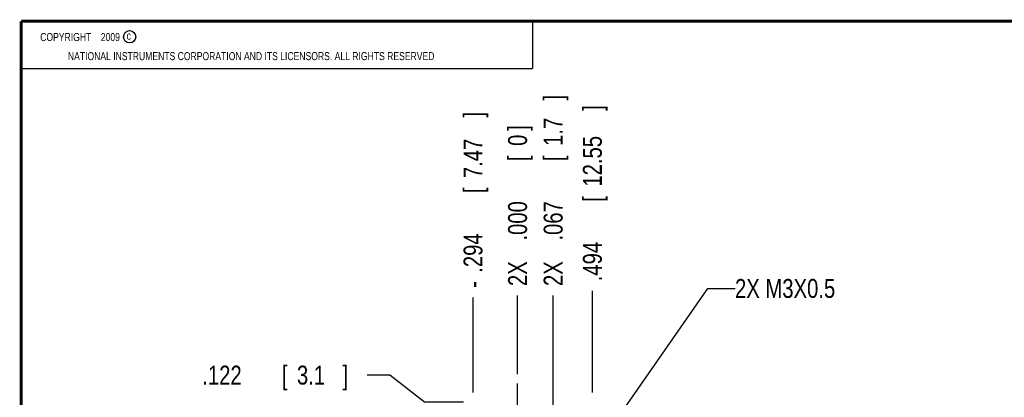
# Model space of a CAD drawing. Header units: inches. Extents: x 0.2 to 16.8, y 0.1 to 10.8.
# Tile 5 of 14: x 0.2 to 6.7, y 8.3 to 10.8. Entities that reach past the tile are written whole.
import ezdxf

# ---------------------------------------------------------------- set-up
doc = ezdxf.new("R2010")
doc.units = ezdxf.units.IN
doc.header["$LTSCALE"] = 0.935
doc.header["$MEASUREMENT"] = 0
doc.linetypes.add('CENTER', pattern=[0.6, 0.375, -0.075, 0.075, -0.075])
doc.layers.get('0').update_dxf_attribs({"linetype": 'CONTINUOUS'})
for name, color, linetype in [('DEFAULT_1', 7, 'CENTER'), ('DETAIL', 7, 'CONTINUOUS'), ('DIMENSIONS', 7, 'CONTINUOUS')]:
    doc.layers.add(name, color=color, linetype=linetype)
doc.styles.get("Standard").update_dxf_attribs({"font": 'txt', "width": 0.8})
doc.dimstyles.new('DIMSTYLE_1', dxfattribs={"dimtxt": 0.125, "dimasz": 0.18, "dimexe": 0.18, "dimexo": 0.0625, "dimgap": 0.09, "dimtad": 0, "dimtih": 1, "dimtoh": 1, "dimdec": 3, "dimzin": 4, "dimdsep": 46, "dimtxsty": 'STANDARD', "dimblk": '_FILLED', "dimblk1": '_FILLED', "dimblk2": '_FILLED', "dimcen": 0.09, "dimadec": 0, "dimazin": 0, "dimtp": 0.001, "dimtm": 0.001, "dimtfac": 1, "dimtdec": 3, "dimtofl": 0, "dimtmove": 0, "dimatfit": 3, "dimldrblk": '_FILLED', "dimfxl": 1, "dimtolj": 1, "dimtzin": 4, "dimarcsym": 0})

# ---------------------------------------------------------------- blocks, each defined once
blk = doc.blocks.new('*D0')
at = {"layer": 'DIMENSIONS', "color": 2, "linetype": 'CONTINUOUS'}
for p, q in [((2.6828, 8.4222), (2.5329, 8.4222)), ((2.9114, 8.2444), (2.6828, 8.4222)), ((3.1702, 8.2444), (2.9114, 8.2444))]:
    blk.add_line(p, q, dxfattribs=at)
at = {"layer": 'DIMENSIONS', "color": 2, "linetype": 'CONTINUOUS', "width": 0.8}
for s, p in [('.122', (1.4454, 8.3597)), ('[', (1.9704, 8.3597)), ('3.1', (2.0704, 8.3597)), (']', (2.3704, 8.3597))]:
    blk.add_text(s, height=0.125, dxfattribs=at).set_placement(p)
blk = doc.blocks.new('_FILLED')
at = {"color": 0, "linetype": 'BYBLOCK'}
blk.add_solid([(0, 0), (-1, 0.174), (-1, -0.174)], dxfattribs=at)
blk = doc.blocks.new('*D5')
at = {"layer": 'DIMENSIONS', "color": 2, "linetype": 'CONTINUOUS'}
for p, q in [((3.7617, 7.9537), (3.7617, 8.9478)), ((3.5937, 7.7952), (3.7617, 7.9537)), ((3.5937, 7.6139), (3.5937, 7.7952))]:
    blk.add_line(p, q, dxfattribs=at)
at = {"layer": 'DIMENSIONS', "color": 2, "linetype": 'CONTINUOUS', "width": 0.8}
for s, p in [(']', (3.8242, 10.2353)), ('1.7', (3.8242, 9.9353)), ('[', (3.8242, 9.8353)), ('.067', (3.8242, 9.3103)), ('2X ', (3.8242, 9.0103))]:
    blk.add_text(s, height=0.125, rotation=90, dxfattribs=at).set_placement(p)
blk = doc.blocks.new('*D6')
at = {"layer": 'DIMENSIONS', "color": 2, "linetype": 'CONTINUOUS'}
blk.add_line((4.0207, 8.3069), (4.0207, 8.979), dxfattribs=at)
at = {"layer": 'DIMENSIONS', "color": 2, "linetype": 'CONTINUOUS', "width": 0.8}
for s, p in [(']', (4.0832, 10.1665)), ('12.55', (4.0832, 9.6665)), ('[', (4.0832, 9.5665)), ('.494', (4.0832, 9.0415))]:
    blk.add_text(s, height=0.125, rotation=90, dxfattribs=at).set_placement(p)
blk = doc.blocks.new('*D7')
at = {"layer": 'DIMENSIONS', "color": 2, "linetype": 'CONTINUOUS'}
blk.add_line((3.2327, 8.3069), (3.2327, 8.9353), dxfattribs=at)
at = {"layer": 'DIMENSIONS', "color": 2, "linetype": 'CONTINUOUS', "width": 0.8}
for s, p in [(']', (3.2952, 10.1228)), ('7.47', (3.2952, 9.7228)), ('[', (3.2952, 9.6228)), ('.294', (3.2952, 9.0978)), ('-', (3.2952, 8.9978))]:
    blk.add_text(s, height=0.125, rotation=90, dxfattribs=at).set_placement(p)
blk = doc.blocks.new('*D8')
at = {"layer": 'DIMENSIONS', "color": 2, "linetype": 'CONTINUOUS'}
blk.add_line((3.5267, 8.4284), (3.5267, 8.9478), dxfattribs=at)
at = {"layer": 'DIMENSIONS', "color": 2, "linetype": 'CONTINUOUS', "width": 0.8}
for s, p in [(']', (3.5892, 10.0353)), ('0', (3.5892, 9.9353)), ('[', (3.5892, 9.8353)), ('.000', (3.5892, 9.3103)), ('2X ', (3.5892, 9.0103))]:
    blk.add_text(s, height=0.125, rotation=90, dxfattribs=at).set_placement(p)

msp = doc.modelspace()

# ---------------------------------------------------------------- linework, layer by layer
at = {"color": 2, "linetype": 'CONTINUOUS'}
for p, q in [((0.25, 10.7586), (3.625, 10.7586)), ((0.25, 10.7586), (0.25, 10.4456)), ((3.625, 10.7586), (3.625, 10.4456)), ((0.25, 10.4456), (3.625, 10.4456))]:
    msp.add_line(p, q, dxfattribs=at)
at = {"color": 7, "linetype": 'CONTINUOUS', "const_width": 0.02}
for points in [[(0.25, 10.7586), (0.25, 0.2586)], [(16.75, 10.7586), (0.25, 10.7586)]]:
    msp.add_lwpolyline(points, dxfattribs=at)
at = {"color": 2, "linetype": 'CONTINUOUS'}
msp.add_circle((0.9659, 10.6562), 0.0403, dxfattribs=at)
at = {"layer": 'DEFAULT_1', "color": 7, "linetype": 'CENTER'}
msp.add_line((3.5267, 8.1224), (3.5267, 8.3659), dxfattribs=at)
at = {"layer": 'DETAIL', "color": 2, "linetype": 'CONTINUOUS'}
for p, q in [((3.6422, 7.3539), (4.7824, 8.9944)), ((4.7824, 8.9944), (4.9624, 8.9944))]:
    msp.add_line(p, q, dxfattribs=at)

# ---------------------------------------------------------------- texts
at = {"color": 2, "linetype": 'CONTINUOUS', "width": 0.8}
for s, p in [('c', (0.946, 10.6363)), ('NATIONAL INSTRUMENTS CORPORATION AND ITS LICENSORS. ALL RIGHTS RESERVED', (0.5583, 10.5016))]:
    msp.add_text(s, height=0.053, dxfattribs=at).set_placement(p)
at = {"color": 2, "linetype": 'CONTINUOUS', "insert": (0.3125, 10.6805), "char_height": 0.053, "width": 0.8904, "attachment_point": 1}
msp.add_mtext('    COPYRIGHT    2009', dxfattribs=at)
at = {"layer": 'DETAIL', "color": 2, "linetype": 'CONTINUOUS', "width": 0.8}
msp.add_text('2X M3X0.5', height=0.125, dxfattribs=at).set_placement((4.9624, 8.9319))

# ---------------------------------------------------------------- dimensions: what is measured, and where the dimension line sits
at = {"layer": 'DIMENSIONS', "color": 2, "linetype": 'CONTINUOUS'}
for feature_location, offset, dtype, origin, text, picture, middle in [((3.5937, 7.6139), (0.168, 1.3339), 0, (3.5267, 8.3659), '2X <>', '*D5', (3.7617, 9.6728)), ((3.2327, 8.3069), (0, 0.6285), 1, (3.5267, 8.3659), '-<>', '*D7', (3.2327, 9.6103)), ((3.5266513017, 8.4283543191), (0, 0.5194802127), 1, (3.5266513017, 8.3658543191), '2X <>', '*D8', (3.5266513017, 9.5728345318))]:
    dim = msp.add_ordinate_dim(feature_location=feature_location, offset=offset, dtype=dtype, origin=origin, text=text, dimstyle='DIMSTYLE_1', dxfattribs=at)
    dim.commit()
    dim.dimension.update_dxf_attribs({"geometry": picture, "text_midpoint": middle})
for feature_location, offset, dtype, origin, picture, middle in [((4.0207, 8.3069), (0, 0.6722), 1, (3.5267, 8.3659), '*D6', (4.0207, 9.654)), ((3.1702, 8.2444), (-0.6373, 0.1778), 0, (3.2832, 8.1224), '*D0', (1.9579, 8.4222))]:
    dim = msp.add_ordinate_dim(feature_location=feature_location, offset=offset, dtype=dtype, origin=origin, dimstyle='DIMSTYLE_1', dxfattribs=at)
    dim.commit()
    dim.dimension.update_dxf_attribs({"geometry": picture, "text_midpoint": middle})

doc.saveas('drawing.dxf')
